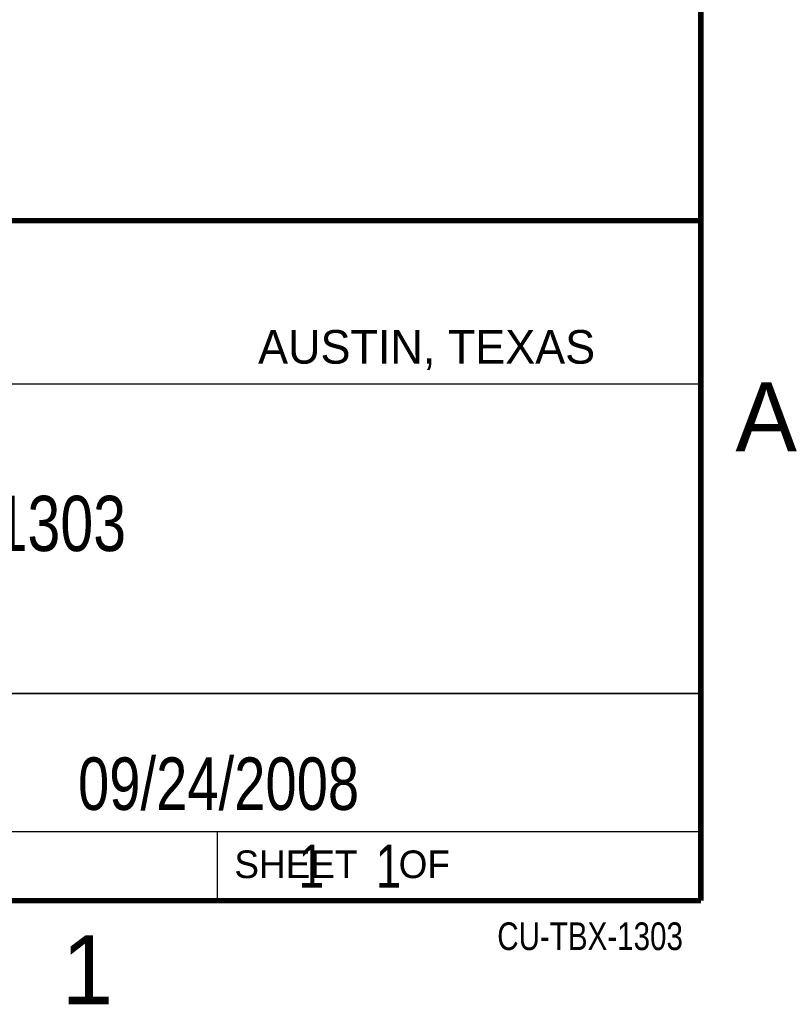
# Model space of a CAD drawing. Header units: inches. Extents: x 0 to 22, y 0 to 17.
# Tile 9 of 11: x 19 to 21.8, y 0.1 to 3.7. Entities that reach past the tile are written whole.
import ezdxf
from ezdxf.enums import TextEntityAlignment as Align

# ---------------------------------------------------------------- set-up
doc = ezdxf.new("R2010")
doc.units = ezdxf.units.IN
doc.header["$LTSCALE"] = 1.21
doc.header["$MEASUREMENT"] = 0
doc.layers.get('0').update_dxf_attribs({"linetype": 'CONTINUOUS'})
doc.styles.get("Standard").update_dxf_attribs({"font": 'txt', "width": 0.8})

msp = doc.modelspace()

# ---------------------------------------------------------------- linework, layer by layer
at = {"color": 2, "linetype": 'CONTINUOUS'}
for p, q in [((16.3737, 2.9596), (21.5037, 2.9596)), ((16.375, 2.96), (21.5, 2.96)), ((21.5037, 2.9596), (21.5037, 1.2496)), ((16.7288, 2.37), (21.5, 2.37)), ((16.3737, 1.2496), (21.5037, 1.2496)), ((18.01, 1.25), (21.5, 1.25)), ((21.5, 1.25), (21.5, 0.75)), ((16.375, 0.75), (21.5, 0.75)), ((18.01, 0.75), (21.5, 0.75)), ((19.75, 0.75), (21.5, 0.75)), ((19.75, 0.75), (19.75, 0.5)), ((21.5, 0.75), (21.5, 0.5)), ((19.75, 0.5), (21.5, 0.5)), ((20.4977, 0.4994), (21.4977, 0.4994)), ((20.4977, 0.4994), (20.4977, 0.4989)), ((20.4977, 0.4989), (21.4977, 0.4989)), ((21.4977, 0.4994), (21.4977, 0.4989))]:
    msp.add_line(p, q, dxfattribs=at)
at = {"color": 7, "linetype": 'CONTINUOUS', "const_width": 0.02}
for points in [[(21.5, 0.5), (21.5, 16.5)], [(13.6, 2.9595), (21.5, 2.96)], [(0.5, 0.5), (21.5, 0.5)]]:
    msp.add_lwpolyline(points, dxfattribs=at)

# ---------------------------------------------------------------- texts
at = {"color": 2, "linetype": 'CONTINUOUS'}
for s, height, p in [('AUSTIN, TEXAS', 0.121576, (19.898, 2.4426)), ('A', 0.25, (21.625, 2.125)), ('SHEET    OF', 0.1, (19.8121, 0.5815)), ('1', 0.25, (19.1875, 0.125))]:
    msp.add_text(s, height=height, dxfattribs=at).set_placement(p)
at = {"color": 2, "linetype": 'CONTINUOUS', "width": 0.8}
msp.add_text('CU-TBX-1303', height=0.1, dxfattribs=at).set_placement((21.4352, 0.3213), align=Align.RIGHT)
at = {"color": 7, "linetype": 'CONTINUOUS'}
for s, insert, char_height, width, attachment_point in [('TBX-1303\\P ', (18.9387, 1.9646), 0.2, 1.28, 2), ('09/24/2008 ', (19.755, 1.0181), 0.19, 1.672, 2), ('     1    1', (19.8125, 0.7031), 0.15625, 1.375, 1)]:
    msp.add_mtext(s, dxfattribs=dict(at, insert=insert, char_height=char_height, width=width, attachment_point=attachment_point))

doc.saveas('drawing.dxf')
